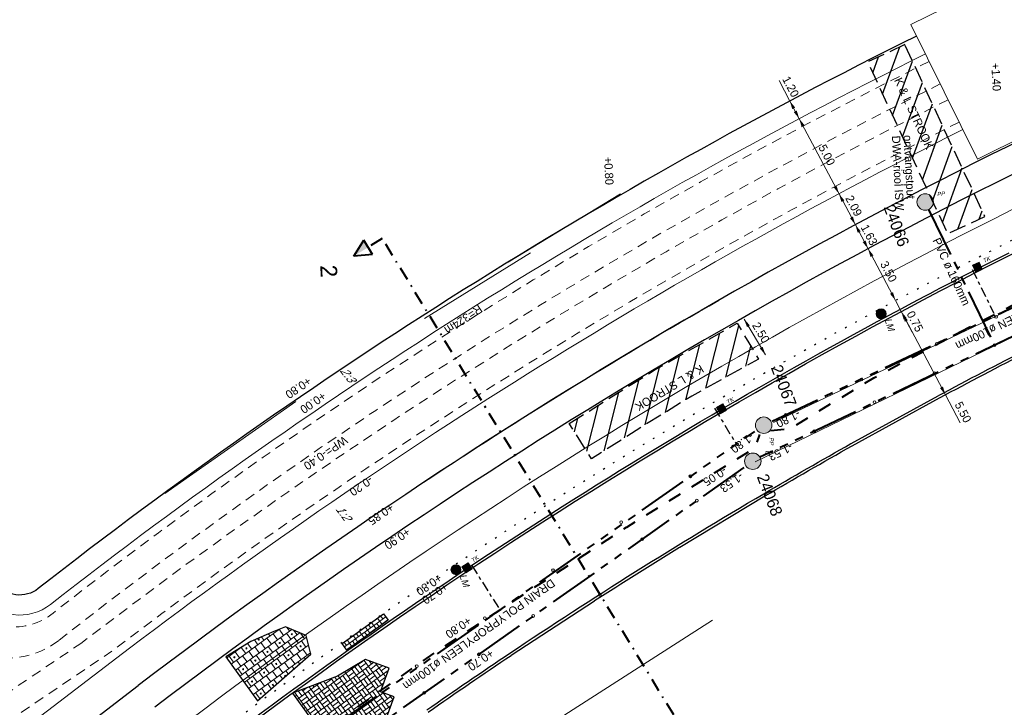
# Model space of a CAD drawing. Header units: metres. Extents: x 73592 to 73968, y 444899 to 445120.
# Tile 7 of 20: x 73675 to 73734, y 444935 to 444976. Entities that reach past the tile are written whole.
import ezdxf
from ezdxf.enums import TextEntityAlignment as Align

# ---------------------------------------------------------------- set-up
doc = ezdxf.new("R2010")
doc.units = ezdxf.units.M
doc.header["$MEASUREMENT"] = 0
for name, pattern in [('DGN Style 1', [0.6, 0, -0.6]), ('DGN Style 2', [1, 0.6, -0.4]), ('DGN Style 3', [1.4, 1, -0.4]), ('DGN Style 4', [1.6, 0.8, -0.4, 0, -0.4]), ('DRAIN streng', [1.6, 0.8, -0.8]), ('DWA streng', [5.5, 3, -0.5, 0.5, -0.5, 0.5, -0.5]), ('VRWA kolkafvoer', [1.2, 0.6, -0.2, 0.2, -0.2]), ('VRWA streng', [7.5, 3, -0.5, 0.5, -0.5, 0.5, -0.5, 0.5, -0.5, 0.5, -0.5])]:
    doc.linetypes.add(name, pattern=pattern)
for name, color, linetype, lineweight in [('ALG werkgrens', 7, 'Continuous', 0), ('DWARS doorsnede tekst A A', 7, 'Continuous', 40), ('DWARS doorsnedelijn', 7, 'DGN Style 4', 40), ('GBKN VERH open verharding', 253, 'Continuous', 0), ('GRONDWERK aanbr insteek talud', 7, 'Continuous', 30), ('GRONDWERK aanbr tekst overig', 7, 'Continuous', 0), ('NUTS aanbr maatvoering', 7, 'Continuous', 13), ('NUTS aanbr MEUBILAIR', 1, 'Continuous', 13), ('NUTS aanbr tekst', 7, 'Continuous', 13), ('NUTS aanbr trace', 7, 'DGN Style 3', 30), ('RIO aanbr ALG inlaat', 7, 'Continuous', 13), ('RIO aanbr ALG kolken en draingoten', 7, 'Continuous', 0), ('RIO aanbr DRAIN streng', 5, 'DRAIN streng', 40), ('RIO aanbr DWA BOB en stroomrichting', 30, 'Continuous', 13), ('RIO aanbr DWA putnummer', 30, 'Continuous', 30), ('RIO aanbr DWA putten', 30, 'Continuous', 13), ('RIO aanbr DWA streng', 30, 'DWA streng', 40), ('RIO aanbr DWA strenggegevens', 30, 'Continuous', 13), ('RIO aanbr DWA tekst overig', 7, 'Continuous', 13), ('RIO aanbr VRWA BOB en stroomrichting', 4, 'Continuous', 13), ('RIO aanbr VRWA kolkafvoer', 4, 'VRWA kolkafvoer', 30), ('RIO aanbr VRWA putnummer', 4, 'Continuous', 30), ('RIO aanbr VRWA putten en uitstroombakken', 4, 'Continuous', 13), ('RIO aanbr VRWA streng', 4, 'VRWA streng', 40), ('VERH aanbr arcering', 252, 'Continuous', 0), ('VERH aanbr maatvoering', 7, 'Continuous', 13), ('VERH aanbr materiaalscheiding', 3, 'DGN Style 1', 30), ('VERH aanbr tekst hoogtemaat', 5, 'Continuous', 13), ('VERH aanbr trottoirband', 2, 'Continuous', 30), ('WATERG aanbr beschoeiing', 2, 'Continuous', 13), ('WATERG aanbr onderwater stippellijn', 9, 'DGN Style 2', 0), ('WATERG aanbr talud arcering', 7, 'TAL', 13), ('WATERG aanbr tekst', 7, 'Continuous', 13)]:
    doc.layers.add(name, color=color, linetype=linetype, lineweight=lineweight)
doc.layers.add('VERH aanbr arcering lijnen', color=3, linetype='Continuous', lineweight=30, plot=False)
doc.styles.add('dwars tekst letters A A bij doorsnedelijn 5 mm', font='INTL_ISO.shx', dxfattribs={"height": 0.005})
doc.styles.add('nuts tekst K+L trace bij arcering', font='INTL_ISO.shx', dxfattribs={"height": 0.0025})
doc.styles.add('rio BOB 2 mm', font='INTL_ISO.shx', dxfattribs={"height": 0.0025})
doc.styles.add('rio putnummer 3.5 mm', font='INTL_ISO.shx', dxfattribs={"height": 0.0035})
doc.styles.add('rio tekst overig 2 mm', font='INTL_ISO.shx', dxfattribs={"height": 0.0025})
doc.styles.add('rio tekst strenggegevens 2 mm', font='INTL_ISO.shx', dxfattribs={"height": 0.0025})
doc.styles.add('Style-ENGINEERING I 0.20944', font='ENGINEERING.shx', dxfattribs={"oblique": 12})
doc.styles.add('Style-INTL_ISO', font='INTL_ISO.shx')
doc.styles.add('verh best hoogtemaat 2 mm (SCHUIN)', font='INTL_ISO.shx', dxfattribs={"oblique": 30, "height": 0.0025})
doc.styles.add('verh hoogtemaat 2 mm', font='INTL_ISO.shx', dxfattribs={"height": 0.0025})
doc.linetypes.add('513', pattern='A,-0.5,[1,dgnlstyle-infvm_s.shx,S=0.008,R=0,X=0,Y=0],-3.5', length=4)
doc.linetypes.add('TAL', pattern='A,-0.5,[68,dgnlstyle-ior_v8_factor1.shx,S=0.016,R=0,X=0,Y=0],-0.5', length=1)
doc.dimstyles.new('maatvoering', dxfattribs={"dimscale": 200, "dimtxt": 0.0025, "dimasz": 0.0025, "dimexe": 0.00125, "dimexo": 0.00125, "dimgap": 0.001, "dimtad": 1, "dimjust": 1, "dimzin": 3, "dimdsep": 46, "dimtxsty": 'Style-INTL_ISO', "dimcen": 0.09, "dimse1": 1, "dimse2": 1, "dimclrd": 7, "dimclre": 7, "dimclrt": 256, "dimadec": 4, "dimazin": 3, "dimtfac": 1, "dimtmove": 1, "dimatfit": 3, "dimfxl": 0, "dimfrac": 2, "dimtzin": 3, "dimlwd": 0, "dimlwe": 0, "dimarcsym": 0})

# ---------------------------------------------------------------- blocks, each defined once
blk = doc.blocks.new('DRSNrechts')
at = {"linetype": 'Continuous', "lineweight": 40}
for p, q in [((-0.5, 0.998), (-0.003, 1.999)), ((-0.003, 1.999), (0.498, 1)), ((-0.5, 0.998), (0.498, 1))]:
    blk.add_line(p, q, dxfattribs=at)
at = {"linetype": 'Continuous', "lineweight": 40, "extrusion": (0, 0, -1)}
blk.add_solid([(0.001, 0.999), (0.003, 1.999), (-0.498, 1)], dxfattribs=at)
at = {"layer": 'DWARS doorsnedelijn'}
blk.add_line((0, 0), (-0.001, 0.999), dxfattribs=at)
blk = doc.blocks.new('POLYESTERPUT')
at = {"layer": 'RIO aanbr DWA putten'}
blk.add_hatch(color=256, dxfattribs=at).paths.add_polyline_path([(-0.493, 0.001, 1), (0.493, -0.001, 1)])
blk.add_circle((0, 0), 0.493, dxfattribs=at)
at = {"layer": 'RIO aanbr DWA putten', "style": 'Style-ENGINEERING I 0.20944', "oblique": 12.00003, "width": 0.88}
blk.add_text('PP', height=0.25, rotation=359.89627, dxfattribs=at).set_placement((0.737, 0.298))
blk = doc.blocks.new('POLYESTERPUT_1')
at = {"layer": 'RIO aanbr VRWA putten en uitstroombakken'}
blk.add_hatch(color=256, dxfattribs=at).paths.add_polyline_path([(-0.493, 0.001, 1), (0.493, -0.001, 1)])
blk.add_circle((0, 0), 0.493, dxfattribs=at)
at = {"layer": 'RIO aanbr VRWA putten en uitstroombakken', "style": 'Style-ENGINEERING I 0.20944', "oblique": 12.00003, "width": 0.88}
blk.add_text('PP', height=0.25, rotation=359.89627, dxfattribs=at).set_placement((0.737, 0.298))
blk = doc.blocks.new('*D25')
at = {"layer": 'Defpoints'}
for p in [(73726.697, 444959.447), (73727.033, 444959.625), (73727.048, 444958.784), (73727.776, 444958.223)]:
    blk.add_point(p, dxfattribs=at)
at = {"layer": 'VERH aanbr maatvoering', "color": 7, "linetype": 'Continuous', "lineweight": 0}
for p, q in [((73727.032, 444959.628), (73727.033, 444959.625)), ((73727.384, 444958.962), (73727.033, 444959.625)), ((73728.045, 444957.715), (73727.384, 444958.962))]:
    blk.add_line(p, q, dxfattribs=at)
at = {"layer": 'VERH aanbr maatvoering', "lineweight": 0}
blk.add_solid([(73726.888, 444960.113), (73727.033, 444959.625), (73726.711, 444960.02)], dxfattribs=at)
at = {"layer": 'VERH aanbr maatvoering', "lineweight": 0, "extrusion": (0, 0, -1)}
blk.add_solid([(-73727.53, 444958.473), (-73727.384, 444958.962), (-73727.707, 444958.567)], dxfattribs=at)
at = {"layer": 'VERH aanbr maatvoering', "linetype": 'Continuous', "style": 'Style-INTL_ISO'}
blk.add_text('0.75', height=0.5, rotation=297.90433, dxfattribs=at).set_placement((73727.904, 444958.942), align=Align.MIDDLE_LEFT)
blk = doc.blocks.new('*D26')
at = {"layer": 'Defpoints'}
for p in [(73727.069, 444958.629), (73730.027, 444953.972), (73729.643, 444953.769), (73730.652, 444952.791)]:
    blk.add_point(p, dxfattribs=at)
at = {"layer": 'VERH aanbr maatvoering', "color": 7, "linetype": 'Continuous', "lineweight": 0}
for p, q in [((73730.027, 444953.972), (73727.453, 444958.833)), ((73730.915, 444952.294), (73730.027, 444953.972))]:
    blk.add_line(p, q, dxfattribs=at)
at = {"layer": 'VERH aanbr maatvoering', "lineweight": 0, "extrusion": (0, 0, -1)}
blk.add_solid([(-73727.598, 444958.344), (-73727.453, 444958.833), (-73727.775, 444958.438)], dxfattribs=at)
at = {"layer": 'VERH aanbr maatvoering', "lineweight": 0}
blk.add_solid([(73729.881, 444954.461), (73730.027, 444953.972), (73729.704, 444954.367)], dxfattribs=at)
at = {"layer": 'VERH aanbr maatvoering', "linetype": 'Continuous', "style": 'Style-INTL_ISO'}
blk.add_text('5.50', height=0.5, rotation=297.90433, dxfattribs=at).set_placement((73730.787, 444953.499), align=Align.MIDDLE_LEFT)
blk = doc.blocks.new('TROTTOIRKOLK')
at = {"layer": 'RIO aanbr ALG kolken en draingoten'}
for p, q in [((-0.22, 0.22), (0.219, 0.221)), ((-0.219, -0.22), (-0.22, 0.22)), ((0.219, 0.221), (0.219, -0.22)), ((0.219, -0.22), (-0.219, -0.22))]:
    blk.add_line(p, q, dxfattribs=at)
blk.add_solid([(-0.22, 0.22), (-0.219, -0.22), (0.219, 0.221), (0.219, -0.22)], dxfattribs=at)
at = {"layer": 'RIO aanbr ALG kolken en draingoten', "style": 'Style-ENGINEERING I 0.20944', "oblique": 12.00003, "width": 0.88}
blk.add_text('TK', height=0.25, rotation=359.95561, dxfattribs=at).set_placement((0.457, 0.056))
blk = doc.blocks.new('*D28')
at = {"layer": 'Defpoints'}
for p in [(73717.96, 444958.508), (73716.962, 444957.912), (73718.536, 444957.543), (73718.244, 444955.765)]:
    blk.add_point(p, dxfattribs=at)
at = {"layer": 'NUTS aanbr maatvoering', "color": 7, "linetype": 'Continuous', "lineweight": 0}
blk.add_line((73719.242, 444956.361), (73717.96, 444958.508), dxfattribs=at)
at = {"layer": 'NUTS aanbr maatvoering', "lineweight": 0, "extrusion": (0, 0, -1)}
blk.add_solid([(-73718.13, 444958.027), (-73717.96, 444958.508), (-73718.302, 444958.13)], dxfattribs=at)
at = {"layer": 'NUTS aanbr maatvoering', "lineweight": 0}
blk.add_solid([(73719.071, 444956.842), (73719.242, 444956.361), (73718.9, 444956.739)], dxfattribs=at)
at = {"layer": 'NUTS aanbr maatvoering', "linetype": 'Continuous', "style": 'Style-INTL_ISO'}
blk.add_text('2.50', height=0.5, rotation=300.85184, dxfattribs=at).set_placement((73718.634, 444958.256), align=Align.MIDDLE_LEFT)
blk = doc.blocks.new('*D33')
at = {"layer": 'Defpoints'}
for p in [(73725.165, 444962.6), (73725.393, 444962.721), (73726.186, 444961.224), (73726.803, 444959.507)]:
    blk.add_point(p, dxfattribs=at)
at = {"layer": 'VERH aanbr maatvoering', "color": 7, "linetype": 'Continuous', "lineweight": 0}
blk.add_line((73727.031, 444959.628), (73725.393, 444962.721), dxfattribs=at)
at = {"layer": 'VERH aanbr maatvoering', "lineweight": 0, "extrusion": (0, 0, -1)}
blk.add_solid([(-73725.539, 444962.233), (-73725.393, 444962.721), (-73725.716, 444962.326)], dxfattribs=at)
at = {"layer": 'VERH aanbr maatvoering', "lineweight": 0}
blk.add_solid([(73726.886, 444960.117), (73727.031, 444959.628), (73726.709, 444960.023)], dxfattribs=at)
at = {"layer": 'VERH aanbr maatvoering', "linetype": 'Continuous', "style": 'Style-INTL_ISO'}
blk.add_text('3.50', height=0.5, rotation=297.90433, dxfattribs=at).set_placement((73726.321, 444961.931), align=Align.MIDDLE_LEFT)
blk = doc.blocks.new('LICHTMAST AANBR')
at = {"layer": 'NUTS aanbr MEUBILAIR'}
blk.add_hatch(color=256, dxfattribs=at).paths.add_polyline_path([(-0.3, 0, 1), (0.3, 0, 1)])
blk.add_circle((0, 0), 0.3, dxfattribs=at)
at = {"layer": 'NUTS aanbr MEUBILAIR', "style": 'Style-ENGINEERING I 0.20944', "oblique": 12.00003}
blk.add_text('LM', height=0.4125, rotation=359.89627, dxfattribs=at).set_placement((0.388, 0.081))
blk = doc.blocks.new('INLAAT')
at = {"color": 0, "linetype": 'ByBlock', "lineweight": -2}
blk.add_circle((0, 0), 0.0838, dxfattribs=at)
blk = doc.blocks.new('*D53')
at = {"layer": 'Defpoints'}
for p in [(73720.291, 444972.356), (73720.468, 444971.461), (73720.7, 444971.584), (73721.03, 444970.4)]:
    blk.add_point(p, dxfattribs=at)
at = {"layer": 'VERH aanbr maatvoering', "color": 7, "linetype": 'Continuous', "lineweight": 0}
for p, q in [((73720.052, 444972.809), (73720.7, 444971.584)), ((73720.7, 444971.584), (73721.262, 444970.523))]:
    blk.add_line(p, q, dxfattribs=at)
at = {"layer": 'VERH aanbr maatvoering', "lineweight": 0, "extrusion": (0, 0, -1)}
blk.add_solid([(-73720.846, 444971.095), (-73720.7, 444971.584), (-73721.023, 444971.189)], dxfattribs=at)
at = {"layer": 'VERH aanbr maatvoering', "lineweight": 0}
blk.add_solid([(73721.116, 444971.012), (73721.262, 444970.523), (73720.939, 444970.918)], dxfattribs=at)
at = {"layer": 'VERH aanbr maatvoering', "linetype": 'Continuous', "style": 'Style-INTL_ISO'}
blk.add_text('1.20', height=0.5, rotation=297.90433, dxfattribs=at).set_placement((73720.449, 444973.019), align=Align.MIDDLE_LEFT)
blk = doc.blocks.new('*D54')
at = {"layer": 'Defpoints'}
for p in [(73721.262, 444970.523), (73721.03, 444970.4), (73722.483, 444968.216), (73723.417, 444965.892)]:
    blk.add_point(p, dxfattribs=at)
at = {"layer": 'VERH aanbr maatvoering', "color": 7, "linetype": 'Continuous', "lineweight": 0}
blk.add_line((73723.649, 444966.015), (73721.262, 444970.523), dxfattribs=at)
at = {"layer": 'VERH aanbr maatvoering', "lineweight": 0, "extrusion": (0, 0, -1)}
blk.add_solid([(-73721.407, 444970.034), (-73721.262, 444970.523), (-73721.584, 444970.128)], dxfattribs=at)
at = {"layer": 'VERH aanbr maatvoering', "lineweight": 0}
blk.add_solid([(73723.503, 444966.504), (73723.649, 444966.015), (73723.327, 444966.41)], dxfattribs=at)
at = {"layer": 'VERH aanbr maatvoering', "linetype": 'Continuous', "style": 'Style-INTL_ISO'}
blk.add_text('5.00', height=0.5, rotation=297.90433, dxfattribs=at).set_placement((73722.618, 444968.924), align=Align.MIDDLE_LEFT)
blk = doc.blocks.new('*D55')
at = {"layer": 'Defpoints'}
for p in [(73723.605, 444965.992), (73723.649, 444966.015), (73724.098, 444965.168), (73724.585, 444964.142)]:
    blk.add_point(p, dxfattribs=at)
at = {"layer": 'VERH aanbr maatvoering', "color": 7, "linetype": 'Continuous', "lineweight": 0}
blk.add_line((73724.629, 444964.165), (73723.649, 444966.015), dxfattribs=at)
at = {"layer": 'VERH aanbr maatvoering', "lineweight": 0, "extrusion": (0, 0, -1)}
blk.add_solid([(-73723.795, 444965.527), (-73723.649, 444966.015), (-73723.971, 444965.62)], dxfattribs=at)
at = {"layer": 'VERH aanbr maatvoering', "lineweight": 0}
blk.add_solid([(73724.483, 444964.654), (73724.629, 444964.165), (73724.306, 444964.56)], dxfattribs=at)
at = {"layer": 'VERH aanbr maatvoering', "linetype": 'Continuous', "style": 'Style-INTL_ISO'}
blk.add_text('2.09', height=0.5, rotation=297.90433, dxfattribs=at).set_placement((73724.232, 444965.875), align=Align.MIDDLE_LEFT)
blk = doc.blocks.new('*D56')
at = {"layer": 'Defpoints'}
for p in [(73724.345, 444964.015), (73724.629, 444964.165), (73724.998, 444963.469), (73725.107, 444962.574)]:
    blk.add_point(p, dxfattribs=at)
at = {"layer": 'VERH aanbr maatvoering', "color": 7, "linetype": 'Continuous', "lineweight": 0}
blk.add_line((73725.392, 444962.725), (73724.629, 444964.165), dxfattribs=at)
at = {"layer": 'VERH aanbr maatvoering', "lineweight": 0, "extrusion": (0, 0, -1)}
blk.add_solid([(-73724.774, 444963.677), (-73724.629, 444964.165), (-73724.951, 444963.77)], dxfattribs=at)
at = {"layer": 'VERH aanbr maatvoering', "lineweight": 0}
blk.add_solid([(73725.246, 444963.214), (73725.392, 444962.725), (73725.069, 444963.12)], dxfattribs=at)
at = {"layer": 'VERH aanbr maatvoering', "linetype": 'Continuous', "style": 'Style-INTL_ISO'}
blk.add_text('1.63', height=0.5, rotation=297.90433, dxfattribs=at).set_placement((73725.155, 444964.132), align=Align.MIDDLE_LEFT)

msp = doc.modelspace()

# ---------------------------------------------------------------- hatches: boundary and pattern name
at = {"layer": 'NUTS aanbr trace'}
h = msp.add_hatch(dxfattribs=at)
h.set_pattern_fill('_USER', color=256, style=0)
h.set_pattern_definition([(69.956, (73726.4147, 444969.4834), (-0.93943, 0.34274), [])])
h.paths.add_polyline_path([(73732.393, 444964.658), (73727.597, 444974.964), (73725.367, 444973.926), (73730.163, 444963.621)])
h = msp.add_hatch(dxfattribs=at)
h.set_pattern_fill('_USER', color=256, style=0)
h.set_pattern_definition([(75.852, (73718.349, 444956.8319), (-0.96967, 0.24443), [])])
h.paths.add_polyline_path([(73707.475, 444952.245), (73708.811, 444950.131), (73711.892, 444952.083), (73714.814, 444953.885), (73718.825, 444956.112), (73717.543, 444958.258), (73712.556, 444955.435)])
at = {"layer": 'VERH aanbr arcering'}
h = msp.add_hatch(dxfattribs=at)
h.set_pattern_fill('BLOKVR', color=256, style=0)
h.set_pattern_definition([(395.93, (73694.2845, 444939.0685), (3.7706, -0.602), [2.697, -0.003]), (305.93, (73694.2845, 444939.0685), (0.602, 3.7706), []), (395.93, (73694.5486, 444938.704), (3.7706, -0.602), [2.697, -0.003]), (395.93, (73694.8126, 444938.3397), (3.7706, -0.602), [2.697, -0.003]), (395.93, (73695.0767, 444937.9753), (3.7706, -0.602), [2.688, -0.012]), (395.93, (73695.3407, 444937.611), (3.7706, -0.602), [2.697, -0.003]), (395.93, (73695.6048, 444937.2466), (3.7706, -0.602), [2.696, -0.004]), (305.93, (73694.649, 444939.3325), (0.602, 3.7706), [2.692, -0.008]), (305.93, (73695.0133, 444939.5966), (0.602, 3.7706), []), (305.93, (73695.3777, 444939.8606), (0.602, 3.7706), []), (305.93, (73695.742, 444940.1247), (0.602, 3.7706), []), (305.93, (73696.1065, 444940.3887), (0.602, 3.7706), []), (305.93, (73694.4667, 444939.2005), (0.602, 3.7706), [0.45, -2.25]), (395.93, (73694.7804, 444939.1512), (3.7706, -0.602), [0.451, -2.249]), (305.93, (73694.9948, 444938.4717), (0.602, 3.7706), [0.45, -2.25]), (305.93, (73695.522, 444937.7424), (0.602, 3.7706), [0.45, -2.25]), (305.93, (73695.1955, 444939.7286), (0.602, 3.7706), [0.45, -2.25]), (305.93, (73695.7236, 444938.9998), (0.602, 3.7706), [0.45, -2.25]), (305.93, (73696.2517, 444938.271), (0.602, 3.7706), [0.45, -2.25]), (305.93, (73695.9243, 444940.2567), (0.602, 3.7706), [0.45, -2.25]), (305.93, (73696.4524, 444939.528), (0.602, 3.7706), [0.45, -2.25]), (305.93, (73696.9805, 444938.7992), (0.602, 3.7706), [0.45, -2.25]), (41.123, (73695.30847, 444938.42238), (2.186324, 1.584294), [0.45, -29.37247]), (395.93, (73695.8366, 444937.6936), (3.7706, -0.602), [0.45, -2.25]), (395.93, (73695.5091, 444939.6793), (3.7706, -0.602), [0.449, -2.251]), (395.93, (73696.0372, 444938.9505), (3.7706, -0.602), [0.45, -2.25]), (395.93, (73696.5653, 444938.2217), (3.7706, -0.602), [0.45, -2.25]), (395.93, (73696.2373, 444940.2082), (3.7706, -0.602), [0.45, -2.25]), (395.93, (73696.766, 444939.4786), (3.7706, -0.602), [0.45, -2.25]), (395.93, (73697.294, 444938.7498), (3.7706, -0.602), [0.45, -2.25]), (305.93, (73695.0946, 444939.101), (0.602, 3.7706), [0.451, -2.249]), (395.93, (73694.68, 444938.5227), (3.7706, -0.602), [0.45, -2.25]), (395.93, (73695.208, 444937.794), (3.7706, -0.602), [0.45, -2.25]), (395.93, (73695.7362, 444937.0652), (3.7706, -0.602), [0.45, -2.25]), (395.93, (73695.4088, 444939.0508), (3.7706, -0.602), [0.45, -2.25]), (395.93, (73695.9377, 444938.3226), (3.7706, -0.602), [0.449, -2.251]), (395.93, (73696.4644, 444937.594), (3.7706, -0.602), [0.45, -2.25]), (395.93, (73696.1376, 444939.579), (3.7706, -0.602), [0.45, -2.25]), (395.93, (73696.6657, 444938.8501), (3.7706, -0.602), [0.451, -2.249]), (395.93, (73697.1938, 444938.1214), (3.7706, -0.602), [0.45, -2.25]), (305.93, (73695.6233, 444938.3714), (0.602, 3.7706), [0.449, -2.251]), (305.93, (73696.1514, 444937.6426), (0.602, 3.7706), [0.45, -2.25]), (305.93, (73695.824, 444939.6283), (0.602, 3.7706), [0.45, -2.25]), (305.93, (73696.352, 444938.8995), (0.602, 3.7706), [0.45, -2.25]), (305.93, (73696.8801, 444938.1707), (0.602, 3.7706), [0.45, -2.25]), (305.93, (73696.5527, 444940.1564), (0.602, 3.7706), [0.45, -2.25]), (305.93, (73697.0808, 444939.4276), (0.602, 3.7706), [0.45, -2.25]), (305.93, (73697.609, 444938.6988), (0.602, 3.7706), [0.45, -2.25])])
h.paths.add_polyline_path([(73693.853, 444939.05), (73694.138, 444938.655), (73696.615, 444940.443), (73696.33, 444940.838)])
h = msp.add_hatch(dxfattribs=at)
h.set_pattern_fill('BETONTEGELS 60 DIK', color=256, style=0)
h.set_pattern_definition([(395.93, (73685.494, 444935.4724), (3.7706, -0.602), []), (395.93, (73685.758, 444935.108), (3.7706, -0.602), []), (395.93, (73686.022, 444934.7436), (3.7706, -0.602), []), (395.93, (73686.2862, 444934.3792), (3.7706, -0.602), []), (395.93, (73686.5502, 444934.0148), (3.7706, -0.602), [2.699, -0.001]), (395.93, (73686.8143, 444933.6505), (3.7706, -0.602), []), (305.93, (73685.494, 444935.4724), (0.602, 3.7706), [0.45, -2.25]), (305.93, (73685.9403, 444935.24), (0.602, 3.7706), [0.45, -2.25]), (305.93, (73686.4684, 444934.5113), (0.602, 3.7706), [0.45, -2.25]), (305.93, (73686.9965, 444933.7825), (0.602, 3.7706), [0.45, -2.25]), (305.93, (73686.304, 444935.505), (0.602, 3.7706), [0.451, -2.249]), (305.93, (73686.8327, 444934.7753), (0.602, 3.7706), [0.449, -2.251]), (305.93, (73687.3608, 444934.0465), (0.602, 3.7706), [0.45, -2.25]), (305.93, (73686.669, 444935.768), (0.602, 3.7706), [0.45, -2.25]), (305.93, (73687.1971, 444935.0394), (0.602, 3.7706), [0.45, -2.25]), (305.93, (73687.7252, 444934.3106), (0.602, 3.7706), [0.45, -2.25]), (305.93, (73687.0334, 444936.0322), (0.602, 3.7706), [0.45, -2.25]), (305.93, (73687.5615, 444935.3034), (0.602, 3.7706), [0.45, -2.25]), (305.93, (73688.0896, 444934.5746), (0.602, 3.7706), [0.45, -2.25]), (305.93, (73687.3978, 444936.2962), (0.602, 3.7706), [0.45, -2.25]), (305.93, (73687.926, 444935.5675), (0.602, 3.7706), [0.45, -2.25]), (305.93, (73688.454, 444934.8387), (0.602, 3.7706), [0.45, -2.25]), (305.93, (73687.7622, 444936.5603), (0.602, 3.7706), [0.45, -2.25]), (305.93, (73688.2903, 444935.8315), (0.602, 3.7706), [0.45, -2.25]), (305.93, (73688.8184, 444935.1027), (0.602, 3.7706), [0.45, -2.25]), (305.93, (73686.022, 444934.7436), (0.602, 3.7706), [0.45, -2.25]), (305.93, (73686.5502, 444934.0148), (0.602, 3.7706), [0.45, -2.25]), (305.93, (73685.8584, 444935.7364), (0.602, 3.7706), [0.45, -2.25]), (305.93, (73686.3865, 444935.0077), (0.602, 3.7706), [0.45, -2.25]), (305.93, (73686.9138, 444934.2783), (0.602, 3.7706), [0.45, -2.25]), (305.93, (73686.2228, 444936.0005), (0.602, 3.7706), [0.45, -2.25]), (305.93, (73686.751, 444935.2717), (0.602, 3.7706), [0.45, -2.25]), (305.93, (73687.279, 444934.543), (0.602, 3.7706), [0.45, -2.25]), (305.93, (73686.5872, 444936.2645), (0.602, 3.7706), [0.45, -2.25]), (305.93, (73687.1153, 444935.5358), (0.602, 3.7706), [0.45, -2.25]), (305.93, (73687.6434, 444934.807), (0.602, 3.7706), [0.45, -2.25]), (305.93, (73686.9516, 444936.5286), (0.602, 3.7706), [0.449, -2.251]), (305.93, (73687.4805, 444935.8004), (0.602, 3.7706), [0.45, -2.25]), (305.93, (73688.0072, 444935.0719), (0.602, 3.7706), [0.451, -2.249]), (305.93, (73687.316, 444936.7926), (0.602, 3.7706), [0.45, -2.25]), (305.93, (73687.844, 444936.064), (0.602, 3.7706), [0.45, -2.25]), (305.93, (73688.3722, 444935.335), (0.602, 3.7706), [0.45, -2.25]), (92.238, (73686.2801, 444935.15456), (-0.982264, 5.95694), [0.07212, -9.66287]), (203.3997, (73686.27725, 444935.22663), (12.515914, 5.735146), [0.07152, -24.82125]), (315.391, (73686.2116, 444935.1982), (10.107794, -9.347326), [0.07224, -16.3512]), (381.892, (73686.26304, 444935.1475), (8.143266, 2.56656), [0.01843, -11.11395]), (92.238, (73686.8082, 444934.4258), (-0.982264, 5.95694), [0.07212, -9.66287]), (203.3997, (73686.80535, 444934.49785), (12.515914, 5.735146), [0.07152, -24.82125]), (315.391, (73686.7397, 444934.46945), (10.107794, -9.347326), [0.07224, -16.3512]), (381.892, (73686.79114, 444934.4187), (8.143266, 2.56656), [0.01843, -11.11395]), (92.238, (73687.3363, 444933.697), (-0.982264, 5.95694), [0.07212, -9.66287]), (203.3997, (73687.33345, 444933.76908), (12.515914, 5.735146), [0.07152, -24.82125]), (315.391, (73687.2678, 444933.74067), (10.107794, -9.347326), [0.07224, -16.3512]), (381.892, (73687.31924, 444933.68994), (8.143266, 2.56656), [0.01843, -11.11395]), (92.238, (73687.00884, 444935.68266), (-0.98226, 5.95694), [0.07212, -9.66287]), (203.3997, (73687.00602, 444935.75472), (12.515914, 5.735146), [0.07152, -24.82125]), (315.391, (73686.9404, 444935.7263), (10.107794, -9.347326), [0.07224, -16.3512]), (381.892, (73686.9918, 444935.6756), (8.143266, 2.56656), [0.01843, -11.11395]), (92.238, (73687.53694, 444934.9539), (-0.98226, 5.95694), [0.07212, -9.66287]), (203.3997, (73687.53412, 444935.02595), (12.515914, 5.735146), [0.07152, -24.82125]), (315.391, (73687.4685, 444934.99755), (10.107794, -9.347326), [0.07224, -16.3512]), (381.892, (73687.5199, 444934.9468), (8.143266, 2.56656), [0.01843, -11.11395]), (92.238, (73688.06504, 444934.2251), (-0.982264, 5.95694), [0.07212, -9.66287]), (203.3997, (73688.06222, 444934.29717), (12.515914, 5.735146), [0.07152, -24.82125]), (315.391, (73687.9966, 444934.26877), (10.107794, -9.347326), [0.07224, -16.3512]), (381.892, (73688.048, 444934.21804), (8.143266, 2.56656), [0.01843, -11.11395]), (92.238, (73687.7376, 444936.21075), (-0.98226, 5.95694), [0.0721, -9.66287]), (203.4, (73687.7348, 444936.28282), (12.515914, 5.735146), [0.07152, -24.82125]), (315.391, (73687.66916, 444936.2544), (10.107794, -9.347326), [0.07224, -16.3512]), (381.892, (73687.7206, 444936.2037), (8.143266, 2.56656), [0.01843, -11.11395]), (92.238, (73688.2657, 444935.482), (-0.98226, 5.95694), [0.0721, -9.66287]), (203.4, (73688.2629, 444935.55405), (12.515914, 5.735146), [0.07152, -24.82125]), (315.391, (73688.19726, 444935.52564), (10.107794, -9.347326), [0.07224, -16.3512]), (381.892, (73688.2487, 444935.4749), (8.143266, 2.56656), [0.01843, -11.11395]), (92.238, (73688.7938, 444934.7532), (-0.98226, 5.95694), [0.07212, -9.66287]), (203.3997, (73688.791, 444934.82527), (12.515914, 5.735146), [0.07152, -24.82125]), (315.391, (73688.72536, 444934.79687), (10.107794, -9.347326), [0.07224, -16.3512]), (381.892, (73688.7768, 444934.74613), (8.143266, 2.56656), [0.01843, -11.11395])])
h.paths.add_polyline_path([(73688.368, 444939.172), (73686.872, 444938.255), (73688.775, 444935.619), (73691.972, 444938.419), (73691.693, 444939.53), (73690.452, 444940.058), (73689.76, 444939.772)])
h = msp.add_hatch(dxfattribs=at)
h.set_pattern_fill('BLOKVR', color=256, style=0)
h.set_pattern_definition([(395.93, (73690.1656, 444934.9779), (3.7706, -0.602), [2.697, -0.003]), (305.93, (73690.1656, 444934.9779), (0.602, 3.7706), []), (395.93, (73690.4296, 444934.6135), (3.7706, -0.602), [2.697, -0.003]), (395.93, (73690.6937, 444934.249), (3.7706, -0.602), [2.697, -0.003]), (395.93, (73690.9577, 444933.8847), (3.7706, -0.602), [2.688, -0.012]), (395.93, (73691.2218, 444933.5203), (3.7706, -0.602), [2.697, -0.003]), (395.93, (73691.4858, 444933.156), (3.7706, -0.602), [2.696, -0.004]), (305.93, (73690.53, 444935.242), (0.602, 3.7706), [2.692, -0.008]), (305.93, (73690.8944, 444935.506), (0.602, 3.7706), []), (305.93, (73691.2588, 444935.77), (0.602, 3.7706), []), (305.93, (73691.6231, 444936.034), (0.602, 3.7706), []), (305.93, (73691.9875, 444936.298), (0.602, 3.7706), []), (305.93, (73690.3478, 444935.11), (0.602, 3.7706), [0.45, -2.25]), (395.93, (73690.6614, 444935.0605), (3.7706, -0.602), [0.451, -2.249]), (305.93, (73690.876, 444934.381), (0.602, 3.7706), [0.45, -2.25]), (305.93, (73691.4032, 444933.6518), (0.602, 3.7706), [0.45, -2.25]), (305.93, (73691.0766, 444935.638), (0.602, 3.7706), [0.45, -2.25]), (305.93, (73691.6047, 444934.9092), (0.602, 3.7706), [0.45, -2.25]), (305.93, (73692.1328, 444934.1804), (0.602, 3.7706), [0.45, -2.25]), (305.93, (73691.8053, 444936.166), (0.602, 3.7706), [0.45, -2.25]), (305.93, (73692.3334, 444935.4373), (0.602, 3.7706), [0.45, -2.25]), (305.93, (73692.8615, 444934.7085), (0.602, 3.7706), [0.45, -2.25]), (41.123, (73691.18951, 444934.33175), (2.186324, 1.584294), [0.45, -29.37247]), (395.93, (73691.7176, 444933.603), (3.7706, -0.602), [0.45, -2.25]), (395.93, (73691.3902, 444935.5886), (3.7706, -0.602), [0.449, -2.251]), (395.93, (73691.9183, 444934.8599), (3.7706, -0.602), [0.45, -2.25]), (395.93, (73692.4464, 444934.131), (3.7706, -0.602), [0.45, -2.25]), (395.93, (73692.1184, 444936.1175), (3.7706, -0.602), [0.45, -2.25]), (395.93, (73692.647, 444935.388), (3.7706, -0.602), [0.45, -2.25]), (395.93, (73693.1752, 444934.6592), (3.7706, -0.602), [0.45, -2.25]), (305.93, (73690.9756, 444935.0104), (0.602, 3.7706), [0.451, -2.249]), (395.93, (73690.561, 444934.432), (3.7706, -0.602), [0.45, -2.25]), (395.93, (73691.0892, 444933.7033), (3.7706, -0.602), [0.45, -2.25]), (395.93, (73691.6173, 444932.9745), (3.7706, -0.602), [0.45, -2.25]), (395.93, (73691.2899, 444934.9602), (3.7706, -0.602), [0.45, -2.25]), (395.93, (73691.8188, 444934.232), (3.7706, -0.602), [0.449, -2.251]), (395.93, (73692.3455, 444933.5034), (3.7706, -0.602), [0.45, -2.25]), (395.93, (73692.0186, 444935.4883), (3.7706, -0.602), [0.45, -2.25]), (395.93, (73692.5467, 444934.7595), (3.7706, -0.602), [0.451, -2.249]), (395.93, (73693.0748, 444934.0307), (3.7706, -0.602), [0.45, -2.25]), (305.93, (73691.5043, 444934.2808), (0.602, 3.7706), [0.449, -2.251]), (305.93, (73692.0324, 444933.552), (0.602, 3.7706), [0.45, -2.25]), (305.93, (73691.705, 444935.5376), (0.602, 3.7706), [0.45, -2.25]), (305.93, (73692.233, 444934.809), (0.602, 3.7706), [0.45, -2.25]), (305.93, (73692.7612, 444934.08), (0.602, 3.7706), [0.45, -2.25]), (305.93, (73692.4338, 444936.0657), (0.602, 3.7706), [0.45, -2.25]), (305.93, (73692.962, 444935.337), (0.602, 3.7706), [0.45, -2.25]), (305.93, (73693.49, 444934.6082), (0.602, 3.7706), [0.45, -2.25])])
h.paths.add_polyline_path([(73693.574, 444937.087), (73690.875, 444936.077), (73694.118, 444931.584), (73695.88, 444932.856), (73696.979, 444935.844), (73696.147, 444936.149), (73696.668, 444937.566), (73695.252, 444938.086)])

# ---------------------------------------------------------------- linework, layer by layer
at = {"color": 7, "linetype": 'Continuous', "lineweight": 0, "flags": 128}
msp.add_lwpolyline([(73727.961, 444976.167), (73733.874, 444979.099), (73737.87, 444971.035), (73731.957, 444968.103)], close=True, dxfattribs=at)
at = {"layer": 'ALG werkgrens', "ltscale": 0.2}
msp.add_line((73704.311, 444932.925), (73716.068, 444940.45), dxfattribs=at)
at = {"layer": 'DWARS doorsnedelijn'}
msp.add_line((73715.514, 444931.869), (73696.262, 444963.332), dxfattribs=at)
at = {"layer": 'GBKN VERH open verharding'}
msp.add_line((73698.796, 444958.534), (73705.141, 444962.488), dxfattribs=at)
at = {"layer": 'GRONDWERK aanbr insteek talud'}
msp.add_line((73673.237, 444930.124), (73681.624, 444936.526), dxfattribs=at)
for centre, radius, start, end in [((73864.068, 444701.226), 306.019, 116.33721, 128.00987), ((73874.144, 444684.289), 317.31, 113.95071, 127.35275)]:
    msp.add_arc(centre, radius, start, end, dxfattribs=at)
at = {"layer": 'GRONDWERK aanbr insteek talud', "extrusion": (0, 0, -1)}
msp.add_arc((-73674.514, 444943.758), 1.8, 231.99321, 322.9999, dxfattribs=at)
at = {"layer": 'NUTS aanbr trace', "flags": 128}
for points in [[(73727.597, 444974.964), (73725.367, 444973.926), (73730.163, 444963.621), (73732.393, 444964.658)], [(73707.475, 444952.245), (73712.556, 444955.435), (73717.543, 444958.258), (73718.825, 444956.112), (73714.814, 444953.885), (73711.892, 444952.083), (73708.811, 444950.131)]]:
    msp.add_lwpolyline(points, close=True, dxfattribs=at)
at = {"layer": 'RIO aanbr DRAIN streng', "flags": 128}
for points in [[(73719.562, 444951.833), (73720.578, 444951.921, 0.114985), (73720.794, 444951.991), (73725.747, 444954.99), (73730.948, 444957.761, -0.004825), (73730.957, 444957.765), (73739.328, 444962.019), (73754.246, 444968.721, -0.061788), (73754.363, 444968.757), (73756.337, 444969.107), (73758.49, 444969.881), (73764.006, 444972.545, 0.042863), (73764.079, 444972.589), (73765.473, 444973.587)], [(73668.925, 444916.565), (73668.995, 444916.549, 0.190219), (73669.358, 444916.603), (73671.075, 444917.593, 0.032378), (73671.129, 444917.629), (73686.859, 444929.653, -0.009618), (73686.875, 444929.664), (73699.641, 444938.666, -0.008898), (73699.656, 444938.676), (73710.906, 444946.023, -0.006125), (73710.916, 444946.03), (73718.476, 444950.707, 0.17359), (73718.686, 444950.97), (73718.894, 444951.577)]]:
    msp.add_lwpolyline(points, format="xyb", dxfattribs=at)
at = {"layer": 'RIO aanbr DWA BOB en stroomrichting', "linetype": 'Continuous'}
msp.add_line((73739.995, 444960.307), (73718.617, 444949.942), dxfattribs=at)
at = {"layer": 'RIO aanbr DWA streng'}
for p, q in [((73764.346, 444971.91), (73718.911, 444950.219)), ((73729.021, 444965.079), (73732.972, 444956.932)), ((73717.946, 444949.612), (73671.033, 444916.529))]:
    msp.add_line(p, q, dxfattribs=at)
at = {"layer": 'RIO aanbr VRWA BOB en stroomrichting', "linetype": 'Continuous'}
msp.add_line((73737.937, 444961.014), (73719.716, 444952.314), dxfattribs=at)
at = {"layer": 'RIO aanbr VRWA kolkafvoer'}
for p, q in [((73731.642, 444961.47), (73732.929, 444958.858)), ((73716.178, 444953.171), (73717.494, 444950.997)), ((73701.623, 444943.738), (73703.314, 444941.058))]:
    msp.add_line(p, q, dxfattribs=at)
at = {"layer": 'RIO aanbr VRWA streng'}
for p, q in [((73756.255, 444969.679), (73719.583, 444952.343)), ((73668.856, 444916.907), (73718.6, 444951.772))]:
    msp.add_line(p, q, dxfattribs=at)
at = {"layer": 'VERH aanbr arcering lijnen', "flags": 128}
for points in [[(73693.853, 444939.05), (73696.33, 444940.838), (73696.615, 444940.443), (73694.138, 444938.655)], [(73686.872, 444938.255), (73688.775, 444935.619), (73691.972, 444938.419), (73691.693, 444939.53), (73690.452, 444940.058), (73689.76, 444939.772), (73688.368, 444939.172)], [(73690.875, 444936.077), (73694.118, 444931.584), (73695.88, 444932.856), (73696.979, 444935.844), (73696.147, 444936.149), (73696.668, 444937.566), (73695.252, 444938.086), (73693.574, 444937.087)]]:
    msp.add_lwpolyline(points, close=True, dxfattribs=at)
at = {"layer": 'VERH aanbr materiaalscheiding', "extrusion": (0, 0, -1)}
msp.add_arc((-73874.141, 444684.283), 312.176, 52.64749, 66.2068, dxfattribs=at)
at = {"layer": 'VERH aanbr trottoirband'}
for p, q in [((73724.373, 444951.042), (73729.597, 444953.908)), ((73724.446, 444950.91), (73729.669, 444953.776)), ((73714.097, 444944.83), (73719.205, 444947.899)), ((73703.994, 444938.347), (73708.979, 444941.616))]:
    msp.add_line(p, q, dxfattribs=at)
msp.add_arc((73874.144, 444684.289), 315.68, 113.79352, 127.35275, dxfattribs=at)
at = {"layer": 'VERH aanbr trottoirband', "color": 2, "linetype": '513', "lineweight": 0, "extrusion": (0, 0, -1)}
msp.add_arc((-73874.141, 444684.283), 313.801, 52.64749, 66.24473, dxfattribs=at)
at = {"layer": 'VERH aanbr trottoirband', "extrusion": (0, 0, -1)}
for radius, start, end in [(311.426, 52.64749, 66.17781), (311.576, 62.19481, 63.23819), (311.576, 52.64749, 62.19481), (305.926, 61.80677, 62.93516), (305.776, 61.80677, 62.93516), (305.926, 59.55792, 60.68626), (305.776, 59.55792, 60.68626), (305.926, 56.18767, 59.55792), (305.776, 57.30849, 58.43743), (305.926, 55.05929, 56.18767), (305.776, 55.05929, 56.18767)]:
    msp.add_arc((-73874.141, 444684.283), radius, start, end, dxfattribs=at)
at = {"layer": 'WATERG aanbr beschoeiing'}
msp.add_line((73673.552, 444933.007), (73680.35, 444938.195), dxfattribs=at)
for centre, radius, start, end in [((73864.068, 444701.226), 304.819, 116.3371, 128.00987), ((73874.141, 444684.283), 319.416, 116.60777, 127.35169)]:
    msp.add_arc(centre, radius, start, end, dxfattribs=at)
at = {"layer": 'WATERG aanbr beschoeiing', "extrusion": (0, 0, -1)}
msp.add_arc((-73674.513, 444943.758), 3, 231.99013, 322.9999, dxfattribs=at)
at = {"layer": 'WATERG aanbr onderwater stippellijn'}
for p, q in [((73672.946, 444933.802), (73680.046, 444938.592)), ((73673.605, 444935.966), (73678.181, 444939.053))]:
    msp.add_line(p, q, dxfattribs=at)
for centre, radius, start, end in [((73864.068, 444701.226), 304.319, 116.33706, 128.00987), ((73864.068, 444701.226), 302.819, 116.33693, 128.18692), ((73874.141, 444684.283), 321.416, 116.60625, 127.5662), ((73874.141, 444684.283), 319.916, 116.60739, 127.35169)]:
    msp.add_arc(centre, radius, start, end, dxfattribs=at)
at = {"layer": 'WATERG aanbr onderwater stippellijn', "extrusion": (0, 0, -1)}
for centre, radius, start, end in [((-73674.165, 444943.803), 3.759, 228.23552, 319.2453), ((-73673.765, 444943.171), 5, 231.81308, 322.9999)]:
    msp.add_arc(centre, radius, start, end, dxfattribs=at)
at = {"layer": 'WATERG aanbr talud arcering', "ltscale": 0.609571}
msp.add_line((73703.799, 444961.915), (73710.547, 444966.023), dxfattribs=at)
at = {"layer": 'WATERG aanbr talud arcering', "ltscale": 0.599602}
msp.add_line((73683.224, 444948.042), (73691.082, 444953.573), dxfattribs=at)
at = {"layer": 'WATERG aanbr talud arcering', "ltscale": 1.037646}
msp.add_arc((73873.444, 444685.196), 316.166, 119.7723, 123.73043, dxfattribs=at)

# ---------------------------------------------------------------- block references
at = {"layer": 'DWARS doorsnedelijn', "color": 7, "rotation": 121.4623994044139}
msp.add_blockref('DRSNrechts', (73696.262, 444963.332), dxfattribs=at)
at = {"layer": 'NUTS aanbr MEUBILAIR', "rotation": 288.3846655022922}
for p in [(73726.172, 444958.827), (73700.68, 444943.477)]:
    msp.add_blockref('LICHTMAST AANBR', p, dxfattribs=at)
at = {"layer": 'RIO aanbr ALG inlaat', "lineweight": 13}
for p in [(73733.067, 444958.635), (73729.52, 444957.019), (73732.974, 444956.942), (73729.371, 444955.267), (73724.999, 444954.882), (73725.772, 444953.522), (73720.463, 444952.767), (73722.172, 444951.777), (73717.54, 444951.001), (73714.735, 444949.077), (73715.119, 444947.619), (73710.584, 444946.331), (73711.85, 444945.314), (73706.498, 444943.449), (73709.305, 444941.977), (73702.412, 444940.568), (73705.313, 444940.704), (73702.044, 444938.399), (73698.325, 444937.686), (73698.775, 444936.093)]:
    msp.add_blockref('INLAAT', p, dxfattribs=at)
at = {"layer": 'RIO aanbr ALG kolken en draingoten'}
for p, rotation in [((73731.942, 444961.63), 23.69484797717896), ((73716.602, 444953.121), 28.94092065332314), ((73701.34, 444943.592), 33.32098110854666)]:
    msp.add_blockref('TROTTOIRKOLK', p, dxfattribs=dict(at, rotation=rotation))
at = {"layer": 'RIO aanbr DWA putten', "rotation": 4.028237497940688}
for p in [(73728.816, 444965.527), (73718.479, 444949.982)]:
    msp.add_blockref('POLYESTERPUT', p, dxfattribs=at)
at = {"layer": 'RIO aanbr VRWA putten en uitstroombakken', "rotation": 272.9177780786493}
msp.add_blockref('POLYESTERPUT_1', (73719.133, 444952.142), dxfattribs=at)

# ---------------------------------------------------------------- texts
at = {"layer": 'DWARS doorsnede tekst A A', "style": 'dwars tekst letters A A bij doorsnedelijn 5 mm'}
msp.add_text('2', height=1, rotation=272.91778, dxfattribs=at).set_placement((73692.537, 444961.727))
at = {"layer": 'GRONDWERK aanbr tekst overig', "style": 'verh best hoogtemaat 2 mm (SCHUIN)', "oblique": 30.00001}
for s, p in [('2:3', (73693.687, 444955.408)), ('1:2', (73693.423, 444947.117))]:
    msp.add_text(s, height=0.5, rotation=307.31556, dxfattribs=at).set_placement(p)
at = {"layer": 'NUTS aanbr tekst', "linetype": 'Continuous', "style": 'nuts tekst K+L trace bij arcering'}
for rotation, p in [(294.82027, (73726.945, 444972.836)), (211.04913, (73715.342, 444955.793))]:
    msp.add_text('K & L STROOK', height=0.5, rotation=rotation, dxfattribs=at).set_placement(p)
at = {"layer": 'RIO aanbr DRAIN streng', "linetype": 'Continuous', "style": 'rio tekst strenggegevens 2 mm'}
for rotation, p in [(205.8872, (73740.436, 444961.866)), (215.18796, (73706.393, 444942.949))]:
    msp.add_text('DRAIN POLYPROPYLEEN %%248100mm', height=0.5, rotation=rotation, dxfattribs=at).set_placement(p)
at = {"layer": 'RIO aanbr DRAIN streng', "insert": (73716.727, 444949.692), "char_height": 0.5, "attachment_point": 7, "rotation": 211.74483, "line_spacing_factor": 0.84, "style": 'rio BOB 2 mm'}
msp.add_mtext('\\W1.000000x;-0.05', dxfattribs=at)
at = {"layer": 'RIO aanbr DWA BOB en stroomrichting', "char_height": 0.5, "attachment_point": 7, "line_spacing_factor": 0.84, "style": 'rio BOB 2 mm'}
for insert, rotation in [((73720.725, 444951.101), 205.86488), ((73717.703, 444949.357), 215.19118)]:
    msp.add_mtext('-1.53', dxfattribs=dict(at, insert=insert, rotation=rotation))
at = {"layer": 'RIO aanbr DWA putnummer', "linetype": 'Continuous', "style": 'rio putnummer 3.5 mm'}
for s, p in [('24066', (73726.31, 444965.211)), ('24068', (73718.712, 444949.053))]:
    msp.add_text(s, height=0.7, rotation=290.76359, dxfattribs=at).set_placement(p)
at = {"layer": 'RIO aanbr DWA strenggegevens', "linetype": 'Continuous', "style": 'rio tekst strenggegevens 2 mm'}
msp.add_text('PVC %%248 160mm', height=0.5, rotation=295.00856, dxfattribs=at).set_placement((73729.243, 444963.234))
at = {"layer": 'RIO aanbr DWA tekst overig', "insert": (73726.814, 444969.495), "char_height": 0.5, "attachment_point": 7, "rotation": 272.9171, "line_spacing_factor": 0.84, "style": 'rio tekst overig 2 mm'}
msp.add_mtext('ontvangstput\\P\\ptz;DWA-riool ISW', dxfattribs=at)
at = {"layer": 'RIO aanbr VRWA BOB en stroomrichting', "char_height": 0.5, "attachment_point": 7, "line_spacing_factor": 0.84, "style": 'rio BOB 2 mm'}
for insert, rotation in [((73721.187, 444953.088), 205.52421), ((73718.333, 444951.718), 215.02618)]:
    msp.add_mtext('-1.80', dxfattribs=dict(at, insert=insert, rotation=rotation))
at = {"layer": 'RIO aanbr VRWA putnummer', "linetype": 'Continuous', "style": 'rio putnummer 3.5 mm'}
msp.add_text('24067', height=0.7, rotation=290.76359, dxfattribs=at).set_placement((73719.551, 444955.601))
at = {"layer": 'VERH aanbr tekst hoogtemaat', "char_height": 0.5, "attachment_point": 7, "line_spacing_factor": 0.722892, "style": 'verh hoogtemaat 2 mm'}
for s, insert, rotation in [('+1.40', (73732.774, 444973.858), 272.91778), ('+0.80', (73709.545, 444968.227), 272.91778), ('+0.80', (73691.781, 444955.072), 214.48183), ('+0.00', (73692.666, 444954.178), 214.48183), ('WP=-0.40', (73693.953, 444951.528), 214.48183), ('-0.20', (73695.486, 444949.137), 214.48183), ('+0.85', (73696.735, 444947.488), 214.48183), ('+0.90', (73697.721, 444946.029), 214.48183), ('+0.80', (73699.623, 444943.259), 214.48183), ('+0.70', (73699.978, 444942.742), 214.48183), ('+0.80', (73701.383, 444940.696), 214.48183), ('+0.70', (73702.725, 444938.743), 214.48183)]:
    msp.add_mtext(s, dxfattribs=dict(at, insert=insert, rotation=rotation))
at = {"layer": 'WATERG aanbr tekst', "insert": (73702.041, 444959.395), "char_height": 0.5, "attachment_point": 7, "rotation": 213.65334, "line_spacing_factor": 0.722892, "style": 'verh hoogtemaat 2 mm'}
msp.add_mtext('R=324m', dxfattribs=at)

# ---------------------------------------------------------------- dimensions: what is measured, and where the dimension line sits
at = {"layer": 'NUTS aanbr maatvoering', "color": 7, "linetype": 'Continuous', "lineweight": 0}
dim = msp.add_linear_dim(base=(73717.96, 444958.508), p1=(73718.244, 444955.765), p2=(73716.962, 444957.912), angle=120.85184, dimstyle='maatvoering', dxfattribs=at)
dim.commit()
dim.dimension.update_dxf_attribs({"geometry": '*D28', "text_midpoint": (73718.536, 444957.543), "dimtype": 128})
at = {"layer": 'VERH aanbr maatvoering', "color": 7, "linetype": 'Continuous', "lineweight": 0}
for base, p1, p2, angle, picture, middle in [((73720.7, 444971.584), (73721.03, 444970.4), (73720.468, 444971.461), 117.90433, '*D53', (73720.291, 444972.356)), ((73723.649, 444966.015), (73724.585, 444964.142), (73723.605, 444965.992), 117.90433, '*D55', (73724.098, 444965.168)), ((73724.629, 444964.165), (73725.107, 444962.574), (73724.345, 444964.015), 117.90433, '*D56', (73724.998, 444963.469)), ((73725.393, 444962.721), (73726.803, 444959.507), (73725.165, 444962.6), 117.90433, '*D33', (73726.186, 444961.224)), ((73727.033, 444959.625), (73727.048, 444958.784), (73726.697, 444959.447), 117.90433, '*D25', (73727.776, 444958.223)), ((73730.027, 444953.972), (73727.069, 444958.629), (73729.643, 444953.769), 297.90433, '*D26', (73730.652, 444952.791))]:
    dim = msp.add_linear_dim(base=base, p1=p1, p2=p2, angle=angle, dimstyle='maatvoering', dxfattribs=at)
    dim.commit()
    dim.dimension.update_dxf_attribs({"geometry": picture, "text_midpoint": middle, "dimtype": 128})
dim = msp.add_linear_dim(base=(73721.262, 444970.523), p1=(73723.417, 444965.892), p2=(73721.03, 444970.4), angle=117.90433, text='5.00', dimstyle='maatvoering', dxfattribs=at)
dim.commit()
dim.dimension.update_dxf_attribs({"geometry": '*D54', "text_midpoint": (73722.483, 444968.216), "dimtype": 128})

doc.saveas('drawing.dxf')
